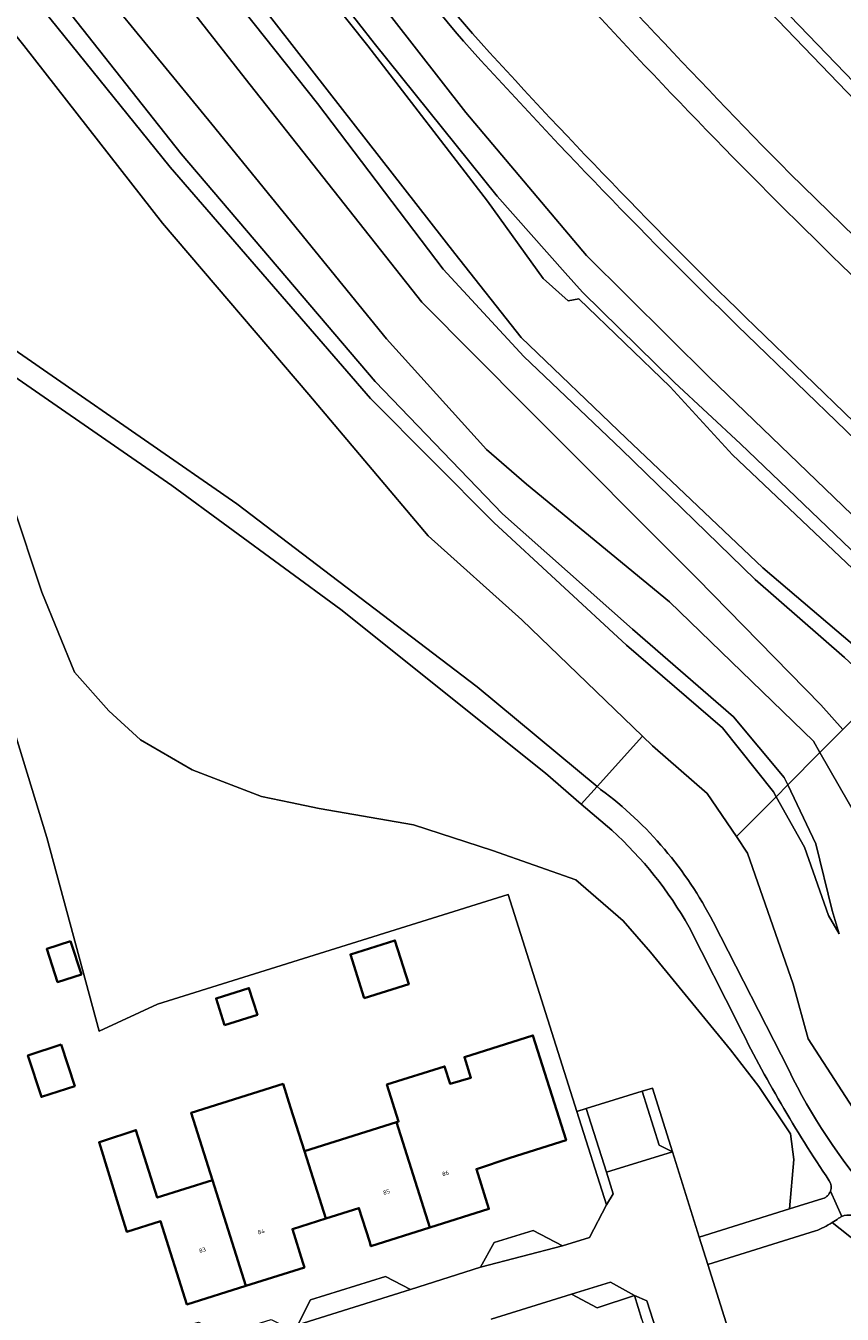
# Model space of a CAD drawing. Header units: metres. Extents: x 197700 to 204338, y 317132 to 325229.
# Tile 89 of 256: x 198932 to 199001, y 320675 to 320785. Entities that reach past the tile are written whole.
import ezdxf
from ezdxf.enums import TextEntityAlignment as Align

# ---------------------------------------------------------------- set-up
doc = ezdxf.new("R2010")
doc.units = ezdxf.units.M
for name, color, linetype, lineweight in [('B-WE-GR-BEPLANTING_CULTUUR_HEESTERS-GV', 90, 'Continuous', 18), ('B-WE-GR-GROENVOORZIENING-GV', 80, 'Continuous', 18), ('B-WE-GW-TALUD_KRUIN-G', 90, 'Continuous', 18), ('B-WE-IE-TERREINAFSCHEIDING_KUNSTMATIG_HEKWERK-G', 20, 'IE-TERREINAFSCHEIDING-KUNSTMATIG', 18), ('B-WE-OG-BEBOUWING-GV', 7, 'Continuous', 35), ('B-WE-OG-BEBOUWING-T18', 10, 'Continuous', 18), ('B-WE-OG-TERREIN_CULTUURSCHEIDING-GV', 7, 'Continuous', 18), ('B-WE-OG-TERREIN_ERF-GV', 7, 'Continuous', 18), ('B-WE-OG-WATER_GREPPEL-GV', 160, 'Continuous', 18), ('B-WE-VH-VERHARDING_ASFALT-GV', 252, 'Continuous', 18), ('B-WE-VH-VERHARDING_BETONSTRAATSTEEN-GV', 252, 'Continuous', 18), ('B-WE-VH-VERHARDING_TEGEL-GV', 252, 'Continuous', 18)]:
    doc.layers.add(name, color=color, linetype=linetype, lineweight=lineweight)
doc.styles.add('NLCS-ISO-M200-T18', font='NLCS-ISO.ttf', dxfattribs={"height": 0.36})
doc.linetypes.add('IE-TERREINAFSCHEIDING-KUNSTMATIG', pattern='A,4,[82,NLCS.SHX,S=0.75,R=90,X=0,Y=0],4,-2', length=10)

msp = doc.modelspace()

# ---------------------------------------------------------------- linework, layer by layer
at = {"layer": 'B-WE-GR-BEPLANTING_CULTUUR_HEESTERS-GV'}
for points in [[(198889.96, 320756.068), (198890.338, 320754.57), (198896.724, 320756.594), (198896.754, 320756.604), (198902.204, 320758.331), (198902.481, 320757.428), (198903.931, 320752.698), (198904.195, 320751.839), (198907.581, 320752.907), (198920.25, 320756.948), (198922.931, 320748.831), (198928.274, 320732.135), (198933.315, 320715.746), (198937.754, 320699.276), (198942.689, 320701.587), (198972.486, 320710.904), (198978.313, 320692.477)], [(198978.313, 320692.477), (198979.11, 320692.723), (198983.863, 320694.188), (198984.74, 320694.458), (198986.433, 320689.047), (198988.702, 320681.794), (198996.362, 320684.19), (198996.737, 320688.379), (198996.445, 320690.566), (198993.748, 320694.576), (198991.342, 320697.71), (198984.563, 320705.984), (198982.23, 320708.644), (198978.221, 320712.143), (198971.15, 320714.622), (198964.444, 320716.809), (198956.426, 320718.194), (198953.984, 320718.704), (198951.542, 320719.214), (198945.637, 320721.474), (198941.263, 320724.025), (198938.566, 320726.504), (198935.65, 320729.784), (198932.88, 320736.563), (198930.366, 320744.144)], [(199006.384, 320673.947), (199004.559, 320677.346), (199002.167, 320681.312), (198999.996, 320683.037)], [(198998.568, 320682.322), (198989.431, 320679.464), (198991.122, 320674.057)]]:
    msp.add_lwpolyline(points, dxfattribs=at)
msp.add_lwpolyline([(198999.996, 320683.037, -0.0442455), (198998.568, 320682.322)], format="xyb", dxfattribs=at)
at = {"layer": 'B-WE-GR-GROENVOORZIENING-GV'}
for points in [[(198937.011, 320812.565), (198960.55, 320782.976), (198970.728, 320769.776), (198975.452, 320763.22), (198977.566, 320761.311), (198978.477, 320761.489), (198986.22, 320754.019), (198991.532, 320748.234), (199002.24, 320738.077), (199007.923, 320732.012), (199008.683, 320732.804), (199002.91, 320738.918), (198992.2, 320749.155), (198986.607, 320754.389), (198978.784, 320762.056), (198977.309, 320763.681), (198971.533, 320770.198), (198961.099, 320783.205), (198937.151, 320813.804)], [(198956.114, 320793.732), (198968.884, 320777.303), (198979.129, 320765.176), (198989.562, 320754.815), (199006.167, 320738.818), (199010.534, 320734.736), (199013.53, 320737.86), (199013.778, 320738.118), (199005.374, 320746.204), (198992.729, 320758.438)], [(198968.701, 320783.333), (198968.679, 320783.359)]]:
    msp.add_lwpolyline(points, dxfattribs=at)
for points in [[(198968.679, 320783.359, -0.0229318), (198947.75, 320810.562)], [(198992.729, 320758.438, -0.0162095), (198968.701, 320783.333)]]:
    msp.add_lwpolyline(points, format="xyb", dxfattribs=at)
at = {"layer": 'B-WE-GW-TALUD_KRUIN-G'}
for points in [[(198946.42, 320793.004), (198957.3, 320778.976), (198967.933, 320765.331), (198973.577, 320758.187), (198982.483, 320749.662), (198994.093, 320738.627), (199001.695, 320732.156), (199005.068, 320729.133)], [(199117.232, 320609.9), (199105.296, 320625.831), (199099.84, 320633.274), (199087.821, 320647.199), (199071.154, 320665.964), (199062.507, 320674.609), (199060.371, 320675.583), (199056.115, 320676.693), (199053.652, 320677.051), (199052.712, 320677.514), (199052.942, 320676.243), (199048.671, 320675.76), (199041.794, 320675.633), (199035.851, 320676.69), (199030.636, 320678.747), (199023.861, 320682.115), (199017.477, 320686.664), (199010.883, 320693.841), (199007.334, 320699.75), (199004.728, 320706.263), (199002.813, 320713.379), (199002.205, 320717.231), (198998.934, 320722.947)]]:
    msp.add_lwpolyline(points, dxfattribs=at)
at = {"layer": 'B-WE-IE-TERREINAFSCHEIDING_KUNSTMATIG_HEKWERK-G'}
msp.add_lwpolyline([(198907.581, 320752.907), (198920.25, 320756.948), (198922.931, 320748.831), (198928.274, 320732.135), (198933.315, 320715.746), (198937.754, 320699.276), (198942.689, 320701.587), (198972.486, 320710.904), (198978.313, 320692.477)], dxfattribs=at)
at = {"layer": 'B-WE-OG-BEBOUWING-GV'}
for points in [[(198935.324, 320706.931), (198933.296, 320706.271), (198934.214, 320703.451), (198936.241, 320704.111)], [(198960.261, 320702.079), (198964.031, 320703.273), (198962.853, 320706.993), (198959.083, 320705.8)], [(198948.393, 320699.792), (198951.178, 320700.674), (198950.457, 320702.951), (198947.672, 320702.07)], [(198934.532, 320698.144), (198931.704, 320697.224), (198932.848, 320693.709), (198935.676, 320694.629)], [(198965.827, 320682.602), (198970.837, 320684.188), (198969.771, 320687.578), (198972.639, 320688.517), (198977.396, 320690.023), (198974.577, 320698.927), (198968.762, 320697.086), (198969.318, 320695.33), (198967.544, 320694.818), (198967.078, 320696.294), (198962.182, 320694.75), (198963.171, 320691.613), (198963.005, 320691.561)], [(198947.362, 320686.627), (198950.195, 320677.659), (198955.18, 320679.228), (198955.046, 320679.65), (198954.15, 320682.477), (198956.98, 320683.369), (198955.169, 320689.09), (198953.993, 320692.809), (198953.36, 320694.811), (198945.553, 320692.348)], [(198965.827, 320682.602), (198963.005, 320691.561), (198955.169, 320689.09), (198956.98, 320683.369), (198959.798, 320684.258), (198960.691, 320681.44), (198960.825, 320681.018)], [(198939.498, 320684.147), (198940.101, 320682.241), (198942.959, 320683.145), (198945.192, 320676.085), (198950.195, 320677.659), (198947.362, 320686.627), (198942.681, 320685.151), (198940.873, 320690.886), (198937.935, 320689.913), (198937.737, 320689.847)]]:
    msp.add_lwpolyline(points, close=True, dxfattribs=at)
at = {"layer": 'B-WE-OG-TERREIN_CULTUURSCHEIDING-GV'}
for points in [[(198958.547, 320823.132), (198968.228, 320813.63), (198978.203, 320803.1), (198990.233, 320790.489), (199002.702, 320777.548)], [(199003.413, 320778.251), (198990.955, 320791.181), (198978.928, 320803.789), (198968.941, 320814.331), (198959.233, 320823.859)], [(198959.233, 320823.859), (198968.941, 320814.331), (198978.928, 320803.789), (198990.955, 320791.181), (199003.413, 320778.251)], [(198946.42, 320793.004), (198957.3, 320778.976), (198967.933, 320765.331), (198973.577, 320758.187), (198982.483, 320749.662), (198994.093, 320738.627), (199001.695, 320732.156), (199005.068, 320729.133), (199007.923, 320732.012), (199002.24, 320738.077), (198991.532, 320748.234), (198986.22, 320754.019), (198978.477, 320761.489), (198977.566, 320761.311), (198975.452, 320763.22), (198970.728, 320769.776), (198960.55, 320782.976), (198937.011, 320812.565)], [(198918.037, 320765.823), (198949.445, 320744.085), (198969.849, 320728.534), (198980.025, 320720.072), (198983.876, 320724.333), (198973.632, 320734.207), (198965.679, 320741.362), (198955.538, 320753.355), (198943.126, 320767.92), (198931.361, 320782.989), (198917.776, 320800.016)], [(198917.776, 320800.016), (198931.361, 320782.989), (198943.126, 320767.92), (198955.538, 320753.355), (198965.679, 320741.362), (198973.632, 320734.207), (198983.876, 320724.333), (198984.723, 320723.517), (198989.376, 320719.477), (198991.853, 320715.806), (198995.219, 320719.201), (198994.991, 320719.608), (198990.668, 320725.04), (198982.51, 320732.081), (198971.258, 320742.491), (198960.781, 320753.013), (198943.785, 320772.669), (198931.186, 320788.292)], [(198932.96, 320793.85), (198947.308, 320776.33), (198962.149, 320758.097), (198970.639, 320748.69), (198974.033, 320745.744), (198986.162, 320735.743), (198998.387, 320723.904), (198998.934, 320722.947), (199000.88, 320724.909), (198999.032, 320727.004), (198988.522, 320737.727), (198974.075, 320752.208), (198965.14, 320761.186), (198950.156, 320780.185), (198936.822, 320797.224)], [(198936.822, 320797.224), (198950.156, 320780.185), (198965.14, 320761.186), (198974.075, 320752.208), (198988.522, 320737.727), (198999.032, 320727.004), (199000.88, 320724.909), (199004.103, 320728.16), (199001.028, 320731.017), (198993.442, 320737.648), (198982.096, 320748.678), (198973.798, 320756.585), (198966.967, 320764.003), (198956.287, 320778.076), (198945.416, 320791.769)], [(198932.105, 320789.766), (198944.718, 320773.811), (198961.182, 320754.456), (198971.991, 320743.213), (198983.028, 320733.432), (198991.603, 320725.976), (198995.905, 320720.821), (198996.205, 320720.195), (198998.934, 320722.947), (198998.387, 320723.904), (198986.162, 320735.743), (198974.033, 320745.744), (198970.639, 320748.69), (198962.149, 320758.097), (198947.308, 320776.33), (198932.96, 320793.85)], [(198945.416, 320791.769), (198956.287, 320778.076), (198966.967, 320764.003), (198973.798, 320756.585), (198982.096, 320748.678), (198993.442, 320737.648), (199001.028, 320731.017), (199004.103, 320728.16), (199005.068, 320729.133), (199001.695, 320732.156), (198994.093, 320738.627), (198982.483, 320749.662), (198973.577, 320758.187), (198967.933, 320765.331), (198957.3, 320778.976), (198946.42, 320793.004)], [(198931.186, 320788.292), (198943.785, 320772.669), (198960.781, 320753.013), (198971.258, 320742.491), (198982.51, 320732.081), (198990.668, 320725.04), (198994.991, 320719.608), (198995.219, 320719.201), (198996.205, 320720.195), (198995.905, 320720.821), (198991.603, 320725.976), (198983.028, 320733.432), (198971.991, 320743.213), (198961.182, 320754.456), (198944.718, 320773.811), (198932.105, 320789.766)], [(198968.679, 320783.359), (198968.701, 320783.333)], [(199024.115, 320745.102), (198996.38, 320772.131)], [(198981.264, 320716.346), (198978.676, 320718.579), (198975.64, 320721.199), (198958.268, 320735.096), (198943.93, 320745.629), (198921.1, 320761.401)], [(198992.729, 320758.438), (199005.374, 320746.204), (199013.778, 320738.118), (199014.222, 320738.582), (199014.484, 320738.331), (199014.743, 320738.577), (199006.068, 320746.924), (198993.426, 320759.155)], [(198930.366, 320744.144), (198932.88, 320736.563), (198935.65, 320729.784), (198938.566, 320726.504), (198941.263, 320724.025), (198945.637, 320721.474), (198951.542, 320719.214), (198953.984, 320718.704), (198956.426, 320718.194), (198964.444, 320716.809), (198971.15, 320714.622), (198978.221, 320712.143), (198982.23, 320708.644), (198984.563, 320705.984), (198991.342, 320697.71), (198993.748, 320694.576), (198996.445, 320690.566), (198996.737, 320688.379), (198996.362, 320684.19), (198999.195, 320685.076)], [(199000.88, 320724.909), (198998.934, 320722.947), (199002.205, 320717.231)], [(198983.876, 320724.333), (198980.025, 320720.072), (198980.327, 320719.821)], [(199023.982, 320672.323), (199013.657, 320678.326), (199007.619, 320684.18), (199003.028, 320690.779), (198997.937, 320698.641), (198996.685, 320703.271), (198992.805, 320714.396), (198991.853, 320715.806), (198989.376, 320719.477), (198984.723, 320723.517), (198983.876, 320724.333)], [(199002.205, 320717.231), (198998.934, 320722.947), (198996.205, 320720.195), (198998.605, 320715.187), (198999.974, 320709.532), (199000.574, 320707.555), (198999.657, 320709.117), (198997.627, 320714.9), (198995.219, 320719.201), (198991.853, 320715.806), (198992.805, 320714.396), (198996.685, 320703.271), (198997.937, 320698.641), (199003.028, 320690.779)], [(198991.99, 320699.913), (198987.827, 320708.13)], [(198989.867, 320708.571), (198996.292, 320695.997)], [(198999.996, 320683.037), (199002.167, 320681.312), (199004.559, 320677.346), (199006.384, 320673.947), (199008.178, 320669.997), (199009.343, 320665.181), (199010.264, 320662.246), (199010.539, 320659.972), (199010.737, 320657.852), (199009.5, 320652.513), (199008.021, 320646.123), (199006.573, 320641.088), (199005.125, 320636.996), (199002.167, 320633.471), (199000.027, 320632.841), (198995.368, 320633.974), (198992.662, 320635.611), (198991.529, 320636.497), (198990.396, 320637.383)]]:
    msp.add_lwpolyline(points, dxfattribs=at)
for points in [[(198969.443, 320784.004, -0.0229545), (198948.552, 320811.16)], [(198947.75, 320810.562, 0.0229318), (198968.679, 320783.359)], [(198996.38, 320772.131, -0.0120172), (198972.349, 320797.783)], [(198979.631, 320786.055, 0.0155703), (199003.874, 320761.358)], [(198993.426, 320759.155, -0.0162189), (198969.443, 320784.004)], [(198968.701, 320783.333, 0.0162095), (198992.729, 320758.438)], [(198980.327, 320719.821, -0.1146702), (198989.867, 320708.571)], [(198987.827, 320708.13, 0.0822046), (198981.264, 320716.346)], [(198999.727, 320686.587, -0.0323351), (198991.99, 320699.913)], [(198996.292, 320695.997, 0.1283474), (199013.056, 320676.476)], [(198999.839, 320685.698, 0.2362963), (198999.727, 320686.587)], [(198999.195, 320685.076, 0.2355189), (198999.839, 320685.698)], [(199000.528, 320683.392, -0.0177782), (198999.996, 320683.037)], [(199000.792, 320683.543, 0.0493506), (199000.528, 320683.392)], [(199002.433, 320683.264, 0.3005456), (199000.792, 320683.543)]]:
    msp.add_lwpolyline(points, format="xyb", dxfattribs=at)
msp.add_lwpolyline([(199000.574, 320707.555), (198999.974, 320709.532), (198998.605, 320715.187), (198996.205, 320720.195), (198995.219, 320719.201), (198997.627, 320714.9), (198999.657, 320709.117)], close=True, dxfattribs=at)
at = {"layer": 'B-WE-OG-TERREIN_ERF-GV'}
for points in [[(198921.54, 320665.162), (198941.375, 320671.38), (198942.454, 320673.458), (198946.181, 320674.582), (198948.281, 320673.522), (198952.341, 320674.802), (198953.746, 320674.091), (198954.604, 320674.345), (198955.704, 320676.467), (198962.055, 320678.456), (198964.192, 320677.352), (198970.138, 320679.232), (198971.298, 320681.325), (198974.585, 320682.351), (198977.088, 320681.046), (198979.382, 320681.771), (198980.825, 320684.534), (198978.313, 320692.477), (198972.486, 320710.904), (198942.689, 320701.587), (198937.754, 320699.276), (198933.315, 320715.746), (198928.274, 320732.135)], [(198983.835, 320674.797), (198983.198, 320676.827), (198980.034, 320675.784), (198977.862, 320676.951), (198971.022, 320674.826)]]:
    msp.add_lwpolyline(points, dxfattribs=at)
for points in [[(198935.324, 320706.931), (198936.241, 320704.111), (198934.214, 320703.451), (198933.296, 320706.271)], [(198960.261, 320702.079), (198959.083, 320705.8), (198962.853, 320706.993), (198964.031, 320703.273)], [(198948.393, 320699.792), (198947.672, 320702.07), (198950.457, 320702.951), (198951.178, 320700.674)], [(198934.532, 320698.144), (198935.676, 320694.629), (198932.848, 320693.709), (198931.704, 320697.224)], [(198969.771, 320687.578), (198970.837, 320684.188), (198965.827, 320682.602), (198960.825, 320681.018), (198960.691, 320681.44), (198959.798, 320684.258), (198956.98, 320683.369), (198954.15, 320682.477), (198955.046, 320679.65), (198955.18, 320679.228), (198950.195, 320677.659), (198945.192, 320676.085), (198942.959, 320683.145), (198940.101, 320682.241), (198939.498, 320684.147), (198937.737, 320689.847), (198937.935, 320689.913), (198940.873, 320690.886), (198942.681, 320685.151), (198947.362, 320686.627), (198945.553, 320692.348), (198953.36, 320694.811), (198953.993, 320692.809), (198955.169, 320689.09), (198963.005, 320691.561), (198963.171, 320691.613), (198962.182, 320694.75), (198967.078, 320696.294), (198967.544, 320694.818), (198969.318, 320695.33), (198968.762, 320697.086), (198974.577, 320698.927), (198977.396, 320690.023), (198972.639, 320688.517)]]:
    msp.add_lwpolyline(points, close=True, dxfattribs=at)
at = {"layer": 'B-WE-OG-WATER_GREPPEL-GV'}
msp.add_lwpolyline([(199008.683, 320732.804), (199010.534, 320734.736), (199006.167, 320738.818), (198989.562, 320754.815), (198979.129, 320765.176), (198968.884, 320777.303), (198956.114, 320793.732), (198949.179, 320803.584), (198947.976, 320806.691), (198946.511, 320808.367), (198944.146, 320809.197), (198938.825, 320815.311), (198913.043, 320845.411), (198911.862, 320845.159), (198911.315, 320843.82), (198937.151, 320813.804), (198961.099, 320783.205), (198971.533, 320770.198), (198977.309, 320763.681), (198978.784, 320762.056), (198986.607, 320754.389), (198992.2, 320749.155), (199002.91, 320738.918)], close=True, dxfattribs=at)
at = {"layer": 'B-WE-VH-VERHARDING_ASFALT-GV'}
for points in [[(199002.702, 320777.548), (198990.233, 320790.489), (198978.203, 320803.1), (198968.228, 320813.63), (198958.547, 320823.132)], [(198996.38, 320772.131), (199024.115, 320745.102), (199026.24, 320743.058), (199027.974, 320741.423), (199031.285, 320744.522)], [(198921.1, 320761.401), (198943.93, 320745.629), (198958.268, 320735.096), (198975.64, 320721.199), (198978.676, 320718.579), (198980.025, 320720.072), (198969.849, 320728.534), (198949.445, 320744.085), (198918.037, 320765.823)], [(198993.426, 320759.155), (199006.068, 320746.924), (199014.743, 320738.577)], [(198980.327, 320719.821), (198980.025, 320720.072), (198978.676, 320718.579), (198981.264, 320716.346)], [(198987.827, 320708.13), (198991.99, 320699.913)], [(198996.292, 320695.997), (198989.867, 320708.571)], [(198999.195, 320685.076), (198996.362, 320684.19), (198988.702, 320681.794), (198989.431, 320679.464), (198998.568, 320682.322)], [(198999.839, 320685.698), (199000.792, 320683.543)], [(199000.792, 320683.543), (198999.839, 320685.698)]]:
    msp.add_lwpolyline(points, dxfattribs=at)
for points in [[(198948.552, 320811.16, 0.0229545), (198969.443, 320784.004)], [(198972.349, 320797.783, 0.0120172), (198996.38, 320772.131)], [(199003.874, 320761.358, -0.0155703), (198979.631, 320786.055)], [(198969.443, 320784.004, 0.0162189), (198993.426, 320759.155)], [(198989.867, 320708.571, 0.1146702), (198980.327, 320719.821)], [(198981.264, 320716.346, -0.0822046), (198987.827, 320708.13)], [(198991.99, 320699.913, 0.0323351), (198999.727, 320686.587)], [(199013.056, 320676.476, -0.1283474), (198996.292, 320695.997)], [(198999.727, 320686.587, -0.2362963), (198999.839, 320685.698)], [(198999.839, 320685.698, -0.2355189), (198999.195, 320685.076)], [(198998.568, 320682.322, 0.0442455), (198999.996, 320683.037)], [(198999.996, 320683.037, 0.0177782), (199000.528, 320683.392)], [(199000.528, 320683.392, -0.0493506), (199000.792, 320683.543)], [(199000.792, 320683.543, -0.3005456), (199002.433, 320683.264)]]:
    msp.add_lwpolyline(points, format="xyb", dxfattribs=at)
at = {"layer": 'B-WE-VH-VERHARDING_BETONSTRAATSTEEN-GV'}
for points in [[(198986.433, 320689.047), (198985.285, 320689.601), (198983.863, 320694.188), (198979.11, 320692.723), (198980.81, 320687.314)], [(198970.138, 320679.232), (198977.088, 320681.046), (198974.585, 320682.351), (198971.298, 320681.325)], [(198954.604, 320674.345), (198964.192, 320677.352), (198962.055, 320678.456), (198955.704, 320676.467)], [(198983.198, 320676.827), (198981.151, 320677.973), (198977.862, 320676.951), (198980.034, 320675.784)]]:
    msp.add_lwpolyline(points, close=True, dxfattribs=at)
for points in [[(198991.122, 320674.057), (198989.431, 320679.464), (198988.702, 320681.794), (198986.433, 320689.047), (198980.81, 320687.314), (198981.388, 320685.473), (198980.825, 320684.534), (198979.382, 320681.771), (198977.088, 320681.046), (198970.138, 320679.232), (198964.192, 320677.352), (198954.604, 320674.345)], [(198971.022, 320674.826), (198977.862, 320676.951), (198981.151, 320677.973), (198983.198, 320676.827), (198984.254, 320676.387), (198985.548, 320672.34)]]:
    msp.add_lwpolyline(points, dxfattribs=at)
at = {"layer": 'B-WE-VH-VERHARDING_TEGEL-GV'}
for points in [[(198983.863, 320694.188), (198985.285, 320689.601), (198986.433, 320689.047), (198984.74, 320694.458)], [(198980.81, 320687.314), (198979.11, 320692.723), (198978.313, 320692.477), (198980.825, 320684.534), (198981.388, 320685.473)], [(198987.3, 320666.859), (198985.548, 320672.34), (198984.254, 320676.387), (198983.198, 320676.827), (198983.835, 320674.797), (198984.405, 320672.94), (198986.362, 320666.56)]]:
    msp.add_lwpolyline(points, close=True, dxfattribs=at)

# ---------------------------------------------------------------- texts
at = {"layer": 'B-WE-OG-BEBOUWING-T18', "style": 'NLCS-ISO-M200-T18'}
for s, rotation, p in [('86', 17.5, (198967.143, 320687.214)), ('85', 17.5, (198962.141, 320685.63)), ('84', 17.4, (198951.504, 320682.264)), ('83', 17.4, (198946.511, 320680.693))]:
    msp.add_text(s, height=0.36, rotation=rotation, dxfattribs=at).set_placement(p, align=Align.MIDDLE)

doc.saveas('drawing.dxf')
